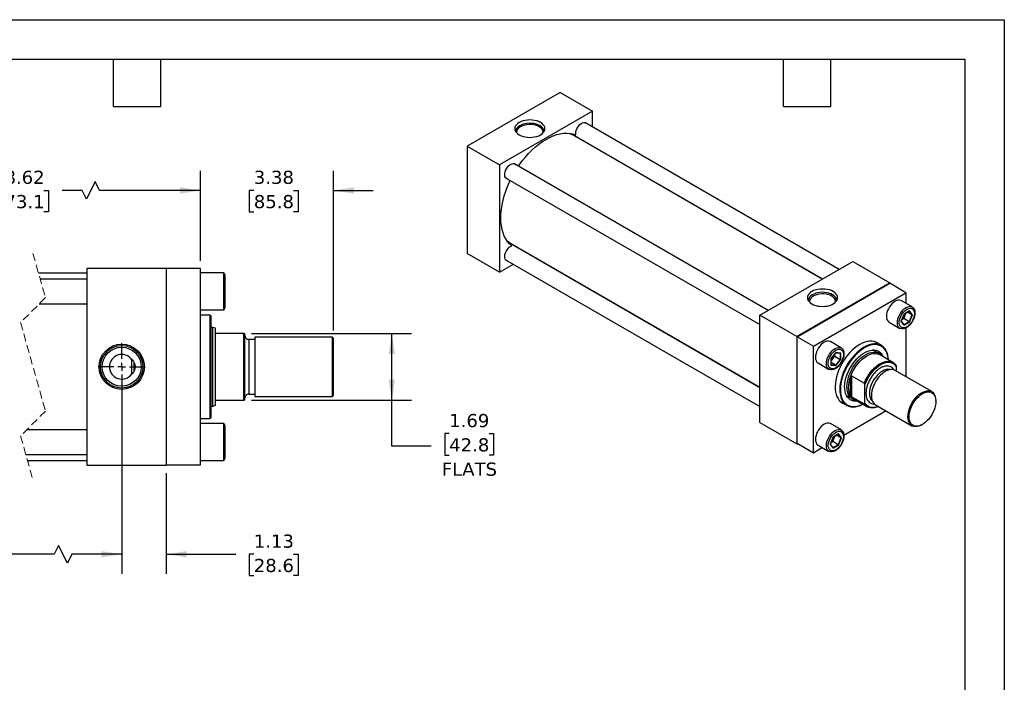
# Model space of a CAD drawing. Header units: inches. Extents: x 0 to 44, y 0 to 34.
# Tile 3 of 3: x 19 to 44, y 17.2 to 34. Entities that reach past the tile are written whole.
import ezdxf

# ---------------------------------------------------------------- set-up
doc = ezdxf.new("R2010")
doc.units = ezdxf.units.IN
doc.header["$LTSCALE"] = 4
doc.header["$MEASUREMENT"] = 0
for name, pattern in [('SLD-Center', [0.75, 0.6, -0.05, 0.05, -0.05]), ('SLD-Dashed', [0.075, 0.05, -0.025]), ('SLD-Solid', [0])]:
    doc.linetypes.add(name, pattern=pattern)
doc.layers.add('CENTER', color=40, linetype='SLD-Center')
doc.layers.add('DIMENSIONS', color=140, linetype='SLD-Solid', lineweight=25)
doc.layers.add('TEXT', color=140, linetype='SLD-Solid', lineweight=25)
doc.styles.add('SLDTEXTSTYLE0', font='VERDANA.TTF')
doc.dimstyles.new('SLDDIMSTYLE0', dxfattribs={"dimtxt": 0.339844, "dimasz": 0.52, "dimexe": 0, "dimexo": 0.0625, "dimgap": 0.084961, "dimtad": 0, "dimtih": 1, "dimtoh": 1, "dimrnd": 1e-09, "dimzin": 12, "dimdsep": 46, "dimtxsty": 'SLDTEXTSTYLE0', "dimsah": 1, "dimcen": 0.09, "dimadec": 0, "dimazin": 3, "dimtfac": 1, "dimtofl": 0, "dimtmove": 0, "dimatfit": 3, "dimfxl": 0, "dimfrac": 2, "dimtolj": 1, "dimtzin": 12, "dimarcsym": 0})
doc.dimstyles.new('SLDDIMSTYLE2', dxfattribs={"dimtxt": 0.339844, "dimasz": 0.52, "dimexe": 0, "dimexo": 0.0625, "dimgap": 0.084961, "dimtad": 0, "dimtih": 1, "dimtoh": 1, "dimrnd": 1e-09, "dimzin": 12, "dimdsep": 46, "dimtxsty": 'SLDTEXTSTYLE0', "dimsah": 1, "dimcen": 0.09, "dimadec": 0, "dimazin": 3, "dimtfac": 1, "dimtmove": 0, "dimatfit": 0, "dimfxl": 0, "dimfrac": 2, "dimtolj": 1, "dimtzin": 12, "dimarcsym": 0})

# ---------------------------------------------------------------- blocks, each defined once
blk = doc.blocks.new('_D_12')
at = {"layer": 'DIMENSIONS'}
for p, q in [((15.131, 25), (15.131, 19.946)), ((21.61, 25), (21.61, 19.946)), ((20.009, 20.668), (19.898, 20.446)), ((20.232, 20.224), (20.009, 20.668)), ((15.131, 20.446), (16.526, 20.446)), ((16.987, 20.446), (16.872, 20.446)), ((16.872, 20.446), (16.872, 19.906)), ((18.279, 20.446), (18.393, 20.446)), ((18.393, 20.446), (18.393, 19.906)), ((19.898, 20.446), (18.74, 20.446)), ((20.343, 20.446), (20.232, 20.224)), ((21.61, 20.446), (20.343, 20.446)), ((16.872, 19.906), (16.987, 19.906)), ((18.393, 19.906), (18.279, 19.906))]:
    blk.add_line(p, q, dxfattribs=at)
for points in [[(15.131, 20.446), (15.651, 20.366), (15.651, 20.526)], [(21.61, 20.446), (21.09, 20.526), (21.09, 20.366)]]:
    blk.add_solid(points, dxfattribs=at)
at = {"layer": 'DIMENSIONS', "char_height": 0.3333, "attachment_point": 1, "style": 'SLDTEXTSTYLE0'}
for s, insert in [('15.75', (16.987, 20.945)), ('400.0', (16.987, 20.329))]:
    blk.add_mtext(s, dxfattribs=dict(at, insert=insert))
blk = doc.blocks.new('_D_13')
at = {"layer": 'DIMENSIONS'}
for p, q in [((14.256, 27.9), (14.256, 30.171)), ((23.61, 27.89), (23.61, 30.171)), ((20.938, 29.894), (20.715, 29.449)), ((21.049, 29.671), (20.938, 29.894)), ((14.256, 29.671), (17.885, 29.671)), ((18.345, 29.671), (18.231, 29.671)), ((18.231, 29.671), (18.231, 29.131)), ((19.638, 29.671), (19.752, 29.671)), ((19.752, 29.671), (19.752, 29.131)), ((20.604, 29.671), (20.098, 29.671)), ((20.715, 29.449), (20.604, 29.671)), ((23.61, 29.671), (21.049, 29.671)), ((18.231, 29.131), (18.345, 29.131)), ((19.752, 29.131), (19.638, 29.131))]:
    blk.add_line(p, q, dxfattribs=at)
for points in [[(14.256, 29.671), (14.776, 29.591), (14.776, 29.751)], [(23.61, 29.671), (23.09, 29.751), (23.09, 29.591)]]:
    blk.add_solid(points, dxfattribs=at)
at = {"layer": 'DIMENSIONS', "char_height": 0.3333, "attachment_point": 1, "style": 'SLDTEXTSTYLE0'}
for s, insert in [('18.62', (18.345, 30.171)), ('473.1', (18.345, 29.555))]:
    blk.add_mtext(s, dxfattribs=dict(at, insert=insert))
blk = doc.blocks.new('_D_14')
at = {"layer": 'DIMENSIONS'}
for p, q in [((23.61, 27.89), (23.61, 30.171)), ((26.986, 26.119), (26.986, 30.171)), ((23.61, 29.671), (22.61, 29.671)), ((24.961, 29.671), (24.847, 29.671)), ((24.847, 29.671), (24.847, 29.131)), ((25.971, 29.671), (26.085, 29.671)), ((26.085, 29.671), (26.085, 29.131)), ((26.986, 29.671), (27.986, 29.671)), ((24.847, 29.131), (24.961, 29.131)), ((26.085, 29.131), (25.971, 29.131))]:
    blk.add_line(p, q, dxfattribs=at)
for points in [[(23.61, 29.671), (23.09, 29.751), (23.09, 29.591)], [(26.986, 29.671), (27.506, 29.591), (27.506, 29.751)]]:
    blk.add_solid(points, dxfattribs=at)
at = {"layer": 'DIMENSIONS', "char_height": 0.3333, "attachment_point": 1, "style": 'SLDTEXTSTYLE0'}
for s, insert in [('3.38', (24.961, 30.171)), ('85.8', (24.961, 29.555))]:
    blk.add_mtext(s, dxfattribs=dict(at, insert=insert))
blk = doc.blocks.new('_D_15')
at = {"layer": 'DIMENSIONS'}
for p, q in [((24.905, 26.044), (28.962, 26.044)), ((28.462, 24.357), (28.462, 26.044)), ((24.905, 24.357), (28.962, 24.357)), ((28.462, 23.186), (28.462, 24.357)), ((29.918, 23.504), (29.804, 23.504)), ((29.804, 23.504), (29.804, 22.963)), ((30.928, 23.504), (31.042, 23.504)), ((31.042, 23.504), (31.042, 22.963)), ((29.462, 23.186), (28.462, 23.186)), ((29.804, 22.963), (29.918, 22.963)), ((31.042, 22.963), (30.928, 22.963))]:
    blk.add_line(p, q, dxfattribs=at)
for points in [[(28.462, 26.044), (28.382, 25.524), (28.542, 25.524)], [(28.462, 24.357), (28.542, 24.877), (28.382, 24.877)]]:
    blk.add_solid(points, dxfattribs=at)
at = {"layer": 'DIMENSIONS', "char_height": 0.3333, "attachment_point": 1, "style": 'SLDTEXTSTYLE0'}
for s, insert in [('1.69', (29.918, 24.003)), ('42.8', (29.918, 23.387)), ('FLATS', (29.731, 22.771))]:
    blk.add_mtext(s, dxfattribs=dict(at, insert=insert))
blk = doc.blocks.new('_D_16')
at = {"layer": 'DIMENSIONS'}
for p, q in [((21.61, 25), (21.61, 19.946)), ((22.735, 22.5), (22.735, 19.946)), ((21.61, 20.446), (20.61, 20.446)), ((22.735, 20.446), (24.501, 20.446)), ((24.961, 20.446), (24.847, 20.446)), ((24.847, 20.446), (24.847, 19.906)), ((25.971, 20.446), (26.085, 20.446)), ((26.085, 20.446), (26.085, 19.906)), ((24.847, 19.906), (24.961, 19.906)), ((26.085, 19.906), (25.971, 19.906))]:
    blk.add_line(p, q, dxfattribs=at)
for points in [[(21.61, 20.446), (21.09, 20.526), (21.09, 20.366)], [(22.735, 20.446), (23.255, 20.366), (23.255, 20.526)]]:
    blk.add_solid(points, dxfattribs=at)
at = {"layer": 'DIMENSIONS', "char_height": 0.3333, "attachment_point": 1, "style": 'SLDTEXTSTYLE0'}
for s, insert in [('1.13', (24.961, 20.945)), ('28.6', (24.961, 20.329))]:
    blk.add_mtext(s, dxfattribs=dict(at, insert=insert))
blk = doc.blocks.new('SW_CENTERMARKSYMBOL_5')
at = {"layer": 'CENTER', "color": 0}
for p, q in [((0, 0.2), (0, 0.595)), ((-0.2, 0), (-0.595, 0)), ((0, 0), (-0.1, 0)), ((0, 0), (0, 0.1)), ((0, 0), (0, -0.1)), ((0, 0), (0.1, 0)), ((0.2, 0), (0.595, 0)), ((0, -0.2), (0, -0.595))]:
    blk.add_line(p, q, dxfattribs=at)

msp = doc.modelspace()

# ---------------------------------------------------------------- linework, layer by layer
at = {"color": 7, "linetype": 'SLD-Solid'}
for p, q in [((0, 34), (44, 34)), ((44, 34), (44, 0))]:
    msp.add_line(p, q, dxfattribs=at)
for p, q in [((32.731, 32.156), (30.374, 30.795)), ((32.731, 32.156), (33.555, 31.68)), ((33.555, 31.68), (31.198, 30.319)), ((33.555, 31.278), (33.555, 31.68)), ((39.807, 27.669), (33.359, 31.392)), ((33.016, 31.109), (33.006, 31.114)), ((33.018, 31.107), (39.39, 27.429)), ((39.381, 27.423), (33.036, 31.086)), ((30.374, 30.795), (30.374, 28.074)), ((30.374, 30.795), (31.198, 30.319)), ((33.555, 30.786), (33.555, 30.797)), ((31.198, 30.319), (31.198, 27.597)), ((38.006, 26.63), (31.558, 30.352)), ((31.349, 29.991), (37.798, 26.269)), ((31.414, 28.356), (31.423, 28.35)), ((37.798, 24.67), (31.425, 28.349)), ((31.453, 28.344), (37.798, 24.681)), ((31.198, 27.597), (30.374, 28.074)), ((31.963, 28.039), (31.972, 28.044)), ((31.198, 27.597), (31.546, 27.798)), ((31.349, 27.912), (37.798, 24.189)), ((37.798, 26.509), (40.155, 27.87)), ((40.155, 27.87), (41.098, 27.326)), ((20.735, 27.575), (19.499, 27.575)), ((20.735, 27.7), (22.735, 27.7)), ((20.735, 22.7), (20.735, 27.7)), ((22.735, 27.7), (22.735, 22.7)), ((23.61, 27.69), (22.735, 27.69)), ((23.61, 22.71), (23.61, 27.69)), ((24.2, 27.579), (23.61, 27.579)), ((24.235, 27.519), (24.2, 27.579)), ((24.2, 26.641), (24.2, 27.579)), ((24.235, 26.701), (24.235, 27.519)), ((20.735, 27.423), (19.542, 27.423)), ((41.098, 27.326), (38.741, 25.965)), ((38.745, 25.962), (41.093, 27.318)), ((41.505, 27.079), (41.093, 27.318)), ((41.098, 27.315), (41.098, 27.326)), ((39.158, 25.724), (41.505, 27.079)), ((41.505, 27.079), (41.505, 26.809)), ((19.519, 26.798), (20.735, 26.798)), ((41.667, 26.716), (41.388, 26.877)), ((23.61, 26.641), (24.2, 26.641)), ((23.847, 26.512), (23.61, 26.512)), ((23.867, 26.492), (23.847, 26.512)), ((23.847, 26.512), (23.847, 25.2)), ((23.867, 26.492), (23.867, 25.2)), ((24.2, 26.641), (24.235, 26.701)), ((37.798, 23.788), (37.798, 26.509)), ((38.741, 25.965), (37.798, 26.509)), ((41.456, 26.536), (41.385, 26.354)), ((41.387, 26.356), (41.457, 26.535)), ((41.45, 26.423), (41.484, 26.51)), ((41.597, 26.618), (41.456, 26.536)), ((41.457, 26.535), (41.594, 26.614)), ((41.484, 26.51), (41.504, 26.562)), ((41.658, 26.517), (41.542, 26.584)), ((41.658, 26.517), (41.59, 26.342)), ((41.591, 26.612), (41.658, 26.517)), ((41.668, 26.518), (41.597, 26.618)), ((41.597, 26.335), (41.668, 26.518)), ((41.076, 26.335), (41.354, 26.174)), ((41.385, 26.354), (41.456, 26.253)), ((41.455, 26.262), (41.388, 26.358)), ((41.402, 26.395), (41.45, 26.423)), ((41.59, 26.342), (41.45, 26.423)), ((41.59, 26.342), (41.454, 26.263)), ((41.456, 26.253), (41.597, 26.335)), ((23.922, 26.2), (23.867, 26.2)), ((23.986, 26.177), (23.922, 26.2)), ((23.922, 24.2), (23.922, 26.2)), ((23.986, 26.075), (23.986, 26.177)), ((23.986, 24.325), (23.986, 26.075)), ((24.705, 26.044), (24.017, 26.044)), ((24.705, 24.357), (24.705, 26.044)), ((24.705, 26.044), (24.736, 26.044)), ((24.736, 24.357), (24.736, 26.044)), ((41.505, 26.187), (41.505, 24.946)), ((24.986, 25.895), (24.831, 25.895)), ((24.831, 25.895), (24.831, 24.506)), ((26.955, 25.95), (24.986, 25.95)), ((24.986, 25.95), (24.986, 24.45)), ((26.986, 25.919), (26.955, 25.95)), ((26.955, 24.45), (26.955, 25.95)), ((26.986, 25.2), (26.986, 25.919)), ((38.741, 25.965), (38.741, 23.243)), ((38.745, 25.962), (39.158, 25.724)), ((38.745, 23.251), (38.745, 25.962)), ((39.866, 25.676), (39.588, 25.837)), ((40.881, 25.739), (40.721, 25.832)), ((39.158, 23.013), (39.158, 25.724)), ((39.726, 25.56), (39.603, 25.407)), ((39.605, 25.407), (39.725, 25.556)), ((39.699, 25.469), (39.699, 25.524)), ((39.724, 25.555), (39.841, 25.545)), ((39.849, 25.549), (39.726, 25.56)), ((39.839, 25.545), (39.839, 25.388)), ((39.849, 25.385), (39.849, 25.549)), ((40.812, 25.539), (40.662, 25.626)), ((41.173, 25.312), (40.834, 25.508)), ((21.867, 25.389), (21.867, 25.378)), ((21.867, 25.029), (21.867, 25.378)), ((21.927, 25.107), (21.927, 25.292)), ((39.275, 25.296), (39.553, 25.135)), ((39.603, 25.407), (39.603, 25.244)), ((39.603, 25.244), (39.726, 25.233)), ((39.605, 25.249), (39.605, 25.408)), ((39.605, 25.353), (39.64, 25.396)), ((39.721, 25.242), (39.605, 25.309)), ((39.721, 25.242), (39.605, 25.252)), ((39.64, 25.396), (39.699, 25.469)), ((39.699, 25.469), (39.839, 25.388)), ((39.839, 25.388), (39.721, 25.242)), ((39.726, 25.233), (39.849, 25.385)), ((21.867, 25.022), (21.867, 25.012)), ((23.847, 25.2), (23.847, 23.888)), ((23.867, 25.2), (23.867, 23.908)), ((26.986, 24.481), (26.986, 25.2)), ((42.158, 24.569), (41.23, 25.105)), ((41.26, 25.202), (41.26, 25.088)), ((40.097, 24.47), (40.097, 24.942)), ((40.126, 24.974), (40.45, 24.787)), ((40.126, 24.974), (40.126, 24.438)), ((40.465, 24.278), (40.465, 24.743)), ((24.831, 24.506), (24.986, 24.506)), ((26.955, 24.45), (26.986, 24.481)), ((23.986, 24.224), (23.986, 24.325)), ((24.017, 24.357), (24.705, 24.357)), ((24.736, 24.357), (24.705, 24.357)), ((24.986, 24.45), (26.955, 24.45)), ((39.846, 24.317), (40.006, 24.224)), ((39.995, 24.471), (40.145, 24.384)), ((40.45, 24.251), (40.126, 24.438)), ((40.183, 24.38), (40.522, 24.185)), ((40.73, 24.239), (41.658, 23.703)), ((42.262, 24.323), (42.262, 24.34)), ((23.867, 24.2), (23.922, 24.2)), ((23.922, 24.2), (23.986, 24.224)), ((41.006, 24.08), (39.931, 23.459)), ((23.61, 23.888), (23.847, 23.888)), ((24.2, 23.759), (23.61, 23.759)), ((23.847, 23.888), (23.867, 23.908)), ((24.235, 23.699), (24.2, 23.759)), ((24.2, 22.821), (24.2, 23.759)), ((37.798, 23.788), (38.741, 23.243)), ((39.866, 23.597), (39.588, 23.758)), ((41.908, 23.728), (41.923, 23.736)), ((20.735, 23.603), (19.199, 23.603)), ((24.235, 23.29), (24.235, 23.699)), ((39.797, 23.499), (39.655, 23.417)), ((39.656, 23.416), (39.793, 23.495)), ((39.79, 23.493), (39.857, 23.398)), ((39.867, 23.398), (39.797, 23.499)), ((24.235, 22.881), (24.235, 23.29)), ((38.741, 23.243), (38.75, 23.249)), ((39.158, 23.013), (38.745, 23.251)), ((39.655, 23.417), (39.584, 23.235)), ((39.584, 23.235), (39.655, 23.134)), ((39.587, 23.237), (39.656, 23.416)), ((39.655, 23.143), (39.587, 23.239)), ((39.602, 23.276), (39.649, 23.304)), ((39.649, 23.304), (39.683, 23.391)), ((39.789, 23.223), (39.649, 23.304)), ((39.683, 23.391), (39.703, 23.443)), ((39.857, 23.398), (39.741, 23.465)), ((39.857, 23.398), (39.789, 23.223)), ((39.797, 23.216), (39.867, 23.398)), ((39.392, 23.149), (39.158, 23.013)), ((39.275, 23.216), (39.553, 23.055)), ((39.789, 23.223), (39.654, 23.144)), ((39.655, 23.134), (39.797, 23.216)), ((19.176, 22.978), (20.735, 22.978)), ((19.219, 22.825), (20.735, 22.825)), ((23.61, 22.821), (24.2, 22.821)), ((24.2, 22.821), (24.235, 22.881)), ((22.735, 22.7), (20.735, 22.7)), ((22.735, 22.71), (23.61, 22.71))]:
    msp.add_line(p, q)
at = {"color": 7, "linetype": 'SLD-Dashed', "lineweight": 18}
for p, q in [((19.359, 28.075), (19.674, 26.953)), ((19.674, 26.953), (19.044, 26.323)), ((19.044, 26.323), (19.674, 24.078)), ((19.674, 24.078), (19.044, 23.448)), ((19.044, 23.448), (19.359, 22.325))]:
    msp.add_line(p, q, dxfattribs=at)
at = {"flags": 128}
for points in [[(32.235, 31.394), (32.189, 31.416), (32.138, 31.434), (32.083, 31.448), (32.024, 31.456), (31.965, 31.458), (31.905, 31.456), (31.846, 31.448), (31.791, 31.434), (31.74, 31.416), (31.694, 31.394), (31.655, 31.367), (31.624, 31.338), (31.601, 31.306), (31.587, 31.272), (31.582, 31.238), (31.587, 31.203), (31.601, 31.169), (31.624, 31.137), (31.655, 31.108), (31.694, 31.081), (31.74, 31.059), (31.791, 31.041), (31.846, 31.027), (31.905, 31.019), (31.965, 31.017), (32.024, 31.019), (32.083, 31.027), (32.138, 31.041), (32.189, 31.059), (32.235, 31.081), (32.274, 31.108), (32.305, 31.137), (32.328, 31.169), (32.342, 31.203), (32.347, 31.238), (32.342, 31.272), (32.328, 31.306), (32.305, 31.338), (32.274, 31.367), (32.235, 31.394)], [(32.219, 31.314), (32.175, 31.335), (32.125, 31.352), (32.071, 31.365), (32.015, 31.372), (31.957, 31.374), (31.9, 31.371), (31.844, 31.362), (31.791, 31.349), (31.743, 31.33), (31.7, 31.307), (31.665, 31.281), (31.637, 31.252), (31.617, 31.221), (31.607, 31.188), (31.605, 31.162)], [(32.202, 31.285), (32.159, 31.306), (32.11, 31.323), (32.056, 31.335), (32, 31.341), (31.943, 31.342), (31.887, 31.337), (31.833, 31.327), (31.782, 31.311), (31.737, 31.291), (31.698, 31.267), (31.667, 31.239), (31.645, 31.209), (31.632, 31.177), (31.628, 31.144), (31.629, 31.131)], [(32.3, 31.131), (32.3, 31.136), (32.299, 31.168), (32.288, 31.201), (32.268, 31.232), (32.239, 31.26), (32.202, 31.285)], [(32.324, 31.162), (32.324, 31.163), (32.32, 31.196), (32.308, 31.229), (32.286, 31.26), (32.256, 31.288), (32.219, 31.314)], [(33.13, 31.078), (33.127, 31.113), (33.13, 31.152), (33.141, 31.193), (33.157, 31.234), (33.179, 31.274), (33.206, 31.31), (33.236, 31.341), (33.267, 31.366), (33.299, 31.383), (33.33, 31.392), (33.359, 31.392), (33.384, 31.383), (33.404, 31.366), (33.404, 31.365)], [(31.674, 30.285), (31.696, 30.316), (31.771, 30.418), (31.85, 30.516), (31.933, 30.608), (32.018, 30.694), (32.106, 30.773), (32.195, 30.846), (32.286, 30.91), (32.377, 30.967), (32.468, 31.016), (32.559, 31.055), (32.648, 31.086), (32.736, 31.108), (32.821, 31.12), (32.904, 31.124), (32.983, 31.118), (33.058, 31.102), (33.13, 31.078)], [(32.967, 31.12), (32.989, 31.11), (33.036, 31.086)], [(33.055, 31.086), (33.047, 31.088), (33.034, 31.093)], [(33.128, 31.033), (33.124, 31.036), (33.076, 31.074)], [(33.34, 30.921), (33.355, 30.903), (33.356, 30.902)], [(31.395, 29.965), (31.385, 29.967), (31.362, 29.979), (31.344, 29.999), (31.332, 30.027), (31.326, 30.06), (31.327, 30.098), (31.335, 30.138), (31.35, 30.18), (31.37, 30.22), (31.395, 30.258), (31.424, 30.291), (31.455, 30.318), (31.487, 30.338), (31.518, 30.35), (31.548, 30.353), (31.575, 30.348), (31.597, 30.333), (31.604, 30.326)], [(31.507, 28.267), (31.45, 28.317), (31.399, 28.374), (31.354, 28.44), (31.316, 28.513), (31.284, 28.593), (31.259, 28.68), (31.241, 28.773), (31.23, 28.871), (31.226, 28.974), (31.23, 29.082), (31.241, 29.192), (31.259, 29.306), (31.284, 29.421), (31.316, 29.538), (31.354, 29.656), (31.399, 29.774), (31.45, 29.89), (31.466, 29.924)], [(31.395, 27.885), (31.395, 27.885), (31.37, 27.894), (31.35, 27.911), (31.335, 27.936), (31.327, 27.968), (31.326, 28.004), (31.332, 28.044), (31.344, 28.085), (31.362, 28.126), (31.385, 28.165), (31.413, 28.2), (31.443, 28.229), (31.475, 28.252), (31.507, 28.267)], [(31.453, 28.344), (31.438, 28.353), (31.389, 28.387)], [(31.446, 28.343), (31.447, 28.342), (31.462, 28.328)], [(31.484, 28.316), (31.54, 28.292), (31.545, 28.291)], [(31.773, 28.159), (31.771, 28.159), (31.748, 28.163)], [(39.659, 27.108), (39.614, 27.13), (39.563, 27.148), (39.507, 27.162), (39.449, 27.17), (39.389, 27.172), (39.329, 27.17), (39.271, 27.162), (39.215, 27.148), (39.164, 27.13), (39.118, 27.108), (39.079, 27.081), (39.048, 27.052), (39.025, 27.02), (39.011, 26.986), (39.006, 26.952), (39.011, 26.917), (39.025, 26.883), (39.048, 26.851), (39.079, 26.822), (39.118, 26.795), (39.164, 26.773), (39.215, 26.755), (39.271, 26.741), (39.329, 26.733), (39.389, 26.731), (39.449, 26.733), (39.507, 26.741), (39.563, 26.755), (39.614, 26.773), (39.659, 26.795), (39.698, 26.822), (39.73, 26.851), (39.753, 26.883), (39.767, 26.917), (39.772, 26.952), (39.767, 26.986), (39.753, 27.02), (39.73, 27.052), (39.698, 27.081), (39.659, 27.108)], [(39.643, 27.028), (39.599, 27.049), (39.549, 27.066), (39.496, 27.079), (39.439, 27.086), (39.382, 27.088), (39.324, 27.085), (39.268, 27.076), (39.215, 27.063), (39.167, 27.044), (39.125, 27.021), (39.089, 26.995), (39.061, 26.966), (39.042, 26.934), (39.031, 26.902), (39.03, 26.876)], [(39.622, 26.991), (39.579, 27.012), (39.531, 27.029), (39.479, 27.04), (39.424, 27.046), (39.368, 27.047), (39.313, 27.042), (39.259, 27.032), (39.21, 27.017), (39.166, 26.997), (39.128, 26.973), (39.097, 26.946), (39.075, 26.916), (39.063, 26.885), (39.059, 26.853), (39.06, 26.838)], [(39.717, 26.838), (39.718, 26.845), (39.717, 26.877), (39.706, 26.909), (39.687, 26.939), (39.658, 26.967), (39.622, 26.991)], [(39.748, 26.876), (39.748, 26.877), (39.745, 26.91), (39.732, 26.943), (39.71, 26.974), (39.681, 27.002), (39.643, 27.028)], [(41.388, 26.877), (41.374, 26.884), (41.343, 26.891), (41.308, 26.889), (41.27, 26.879), (41.232, 26.861), (41.194, 26.835), (41.156, 26.802), (41.122, 26.763), (41.09, 26.719), (41.063, 26.672), (41.041, 26.623), (41.024, 26.573), (41.014, 26.525), (41.011, 26.478)], [(41.289, 26.318), (41.293, 26.364), (41.303, 26.413), (41.319, 26.462), (41.341, 26.512), (41.368, 26.559), (41.4, 26.603), (41.435, 26.641), (41.472, 26.675), (41.51, 26.701), (41.549, 26.719), (41.586, 26.729), (41.621, 26.73), (41.652, 26.723), (41.68, 26.707), (41.702, 26.683), (41.718, 26.652), (41.728, 26.615), (41.731, 26.573), (41.728, 26.527), (41.718, 26.478), (41.702, 26.428), (41.68, 26.379), (41.652, 26.332), (41.621, 26.288), (41.586, 26.249), (41.549, 26.216), (41.51, 26.19), (41.472, 26.172), (41.435, 26.162), (41.4, 26.16), (41.368, 26.168), (41.341, 26.183), (41.319, 26.207), (41.303, 26.238), (41.293, 26.275), (41.289, 26.318)], [(41.72, 26.547), (41.716, 26.504), (41.706, 26.459), (41.691, 26.413), (41.669, 26.368), (41.643, 26.325), (41.613, 26.286), (41.579, 26.252), (41.544, 26.224), (41.509, 26.204), (41.474, 26.191), (41.441, 26.187), (41.411, 26.191), (41.384, 26.204), (41.363, 26.224), (41.347, 26.252), (41.337, 26.285), (41.334, 26.325), (41.337, 26.367), (41.347, 26.412), (41.363, 26.458), (41.384, 26.504), (41.411, 26.546), (41.441, 26.585), (41.474, 26.619), (41.509, 26.647), (41.544, 26.668), (41.579, 26.68), (41.613, 26.685), (41.643, 26.681), (41.669, 26.668), (41.691, 26.648), (41.706, 26.62), (41.716, 26.586), (41.72, 26.547)], [(39.588, 25.837), (39.573, 25.844), (39.542, 25.851), (39.507, 25.85), (39.47, 25.84), (39.431, 25.822), (39.393, 25.796), (39.356, 25.763), (39.321, 25.724), (39.289, 25.68), (39.262, 25.633), (39.24, 25.583), (39.224, 25.534), (39.214, 25.485), (39.21, 25.439), (39.214, 25.396), (39.224, 25.359), (39.24, 25.328), (39.262, 25.304), (39.275, 25.296)], [(40.332, 25.765), (40.268, 25.724), (40.204, 25.676), (40.142, 25.622), (40.083, 25.561), (40.025, 25.495), (39.971, 25.424), (39.921, 25.349), (39.875, 25.271), (39.834, 25.19), (39.798, 25.108), (39.768, 25.026), (39.744, 24.943), (39.726, 24.862), (39.715, 24.782), (39.71, 24.706), (39.711, 24.633), (39.72, 24.564), (39.734, 24.501), (39.755, 24.443), (39.782, 24.392), (39.815, 24.347), (39.854, 24.31), (39.897, 24.281), (39.943, 24.261)], [(40.817, 25.776), (40.788, 25.798), (40.742, 25.823), (40.692, 25.84), (40.638, 25.849), (40.581, 25.849), (40.521, 25.84), (40.459, 25.823), (40.396, 25.798), (40.332, 25.765)], [(41.061, 25.377), (41.057, 25.428), (41.045, 25.493), (41.028, 25.554), (41.004, 25.608), (40.974, 25.656), (40.938, 25.696), (40.897, 25.729), (40.852, 25.754), (40.802, 25.771), (40.748, 25.779), (40.691, 25.779), (40.632, 25.771), (40.57, 25.754), (40.507, 25.729), (40.443, 25.696)], [(41.06, 25.377), (41.059, 25.4), (41.049, 25.467), (41.032, 25.528), (41.009, 25.584), (40.98, 25.633), (40.946, 25.674), (40.905, 25.708), (40.86, 25.734), (40.811, 25.752), (40.757, 25.761), (40.701, 25.762), (40.641, 25.754), (40.579, 25.737), (40.517, 25.713), (40.453, 25.68)], [(39.71, 25.15), (39.671, 25.132), (39.634, 25.122), (39.599, 25.121), (39.568, 25.128), (39.54, 25.144), (39.518, 25.167), (39.502, 25.198), (39.492, 25.236), (39.489, 25.278), (39.492, 25.324), (39.502, 25.373), (39.518, 25.423), (39.54, 25.472), (39.568, 25.519), (39.599, 25.563), (39.634, 25.602), (39.671, 25.635), (39.71, 25.661), (39.748, 25.679), (39.785, 25.689), (39.82, 25.691), (39.852, 25.683), (39.879, 25.668), (39.901, 25.644), (39.917, 25.613), (39.927, 25.576), (39.931, 25.533), (39.927, 25.487), (39.917, 25.438), (39.901, 25.389), (39.879, 25.339), (39.852, 25.292), (39.82, 25.248), (39.785, 25.209), (39.748, 25.176), (39.71, 25.15)], [(39.726, 25.619), (39.761, 25.636), (39.796, 25.644), (39.827, 25.644), (39.856, 25.636), (39.88, 25.619), (39.899, 25.595), (39.911, 25.564), (39.918, 25.528), (39.918, 25.487), (39.911, 25.442), (39.899, 25.397), (39.88, 25.351), (39.856, 25.307), (39.827, 25.266), (39.796, 25.229), (39.761, 25.198), (39.726, 25.174), (39.691, 25.157), (39.656, 25.148), (39.624, 25.148), (39.596, 25.157), (39.572, 25.173), (39.553, 25.197), (39.541, 25.228), (39.534, 25.265), (39.534, 25.306), (39.541, 25.35), (39.553, 25.396), (39.572, 25.442), (39.596, 25.486), (39.624, 25.527), (39.656, 25.564), (39.691, 25.595), (39.726, 25.619)], [(40.443, 25.696), (40.38, 25.656), (40.317, 25.608), (40.255, 25.554), (40.196, 25.493), (40.139, 25.428), (40.085, 25.357), (40.035, 25.283), (39.99, 25.205), (39.949, 25.125), (39.913, 25.043), (39.883, 24.961), (39.859, 24.879), (39.841, 24.798), (39.83, 24.72), (39.825, 24.643), (39.827, 24.571), (39.835, 24.503), (39.85, 24.439), (39.871, 24.382), (39.898, 24.331), (39.93, 24.287), (39.969, 24.25), (40.012, 24.221), (40.06, 24.2), (40.111, 24.188), (40.167, 24.183), (40.225, 24.188), (40.286, 24.2), (40.348, 24.221), (40.41, 24.249)], [(40.453, 25.68), (40.389, 25.639), (40.326, 25.591), (40.265, 25.537), (40.205, 25.476), (40.148, 25.41), (40.095, 25.339), (40.045, 25.264), (40, 25.186), (39.96, 25.105), (39.925, 25.024), (39.896, 24.941), (39.874, 24.859), (39.857, 24.779), (39.847, 24.7), (39.844, 24.625), (39.847, 24.553), (39.857, 24.486), (39.874, 24.425), (39.896, 24.369), (39.925, 24.32), (39.96, 24.279), (40, 24.245), (40.045, 24.219), (40.095, 24.201), (40.148, 24.192), (40.205, 24.191), (40.265, 24.199), (40.326, 24.215), (40.389, 24.24), (40.409, 24.25)], [(40.271, 24.33), (40.231, 24.327), (40.181, 24.331), (40.134, 24.343), (40.092, 24.363), (40.054, 24.392), (40.022, 24.428), (39.995, 24.471), (39.974, 24.521), (39.96, 24.576), (39.951, 24.637), (39.95, 24.703), (39.955, 24.772), (39.966, 24.843), (39.984, 24.917), (40.008, 24.991), (40.037, 25.065), (40.073, 25.137), (40.113, 25.208), (40.157, 25.276), (40.205, 25.34), (40.257, 25.399), (40.311, 25.452), (40.367, 25.5), (40.424, 25.54), (40.482, 25.573), (40.539, 25.599), (40.595, 25.616), (40.649, 25.625), (40.7, 25.625), (40.749, 25.617), (40.793, 25.601), (40.833, 25.577), (40.868, 25.544), (40.898, 25.505), (40.922, 25.458), (40.922, 25.457)], [(40.007, 24.689), (40.01, 24.756), (40.02, 24.825), (40.037, 24.896), (40.059, 24.968), (40.088, 25.04), (40.121, 25.111), (40.16, 25.18), (40.204, 25.245), (40.251, 25.307), (40.301, 25.364), (40.354, 25.415), (40.409, 25.46), (40.465, 25.498), (40.52, 25.528), (40.576, 25.55), (40.629, 25.564), (40.681, 25.57), (40.73, 25.567), (40.776, 25.556), (40.817, 25.536), (40.853, 25.508), (40.876, 25.484)], [(40.097, 24.942), (40.125, 25.015), (40.159, 25.087), (40.199, 25.157), (40.243, 25.224), (40.291, 25.286), (40.342, 25.344), (40.397, 25.395), (40.452, 25.439), (40.509, 25.476), (40.566, 25.504), (40.621, 25.524), (40.675, 25.536), (40.727, 25.538), (40.775, 25.531), (40.819, 25.516), (40.834, 25.508)], [(40.859, 25.502), (40.85, 25.539), (40.849, 25.544)], [(40.45, 24.787), (40.482, 24.859), (40.518, 24.93), (40.56, 24.998), (40.606, 25.062), (40.656, 25.121), (40.709, 25.175), (40.764, 25.222), (40.82, 25.263), (40.876, 25.295), (40.932, 25.32), (40.987, 25.335), (41.039, 25.342), (41.089, 25.34), (41.135, 25.33), (41.177, 25.31), (41.214, 25.282), (41.245, 25.246)], [(40.465, 24.743), (40.492, 24.813), (40.526, 24.882), (40.564, 24.949), (40.606, 25.013), (40.653, 25.073), (40.702, 25.128), (40.754, 25.177), (40.808, 25.219), (40.863, 25.255), (40.917, 25.282), (40.971, 25.302), (41.023, 25.313), (41.072, 25.315), (41.119, 25.309), (41.161, 25.294), (41.199, 25.271), (41.233, 25.24), (41.26, 25.202)], [(41.113, 25.127), (41.084, 25.134), (41.043, 25.137), (41, 25.13), (40.954, 25.115), (40.907, 25.092), (40.861, 25.061), (40.815, 25.024), (40.771, 24.979), (40.73, 24.93), (40.693, 24.876), (40.66, 24.819), (40.632, 24.76), (40.609, 24.699), (40.593, 24.639), (40.583, 24.581), (40.58, 24.525)], [(41.23, 25.105), (41.222, 25.11), (41.184, 25.123), (41.143, 25.128), (41.099, 25.125), (41.052, 25.113), (41.004, 25.093), (40.956, 25.065), (40.908, 25.03), (40.862, 24.988), (40.818, 24.941), (40.776, 24.888), (40.739, 24.831), (40.706, 24.771), (40.678, 24.71), (40.656, 24.647), (40.64, 24.586), (40.63, 24.525), (40.627, 24.468)], [(40.097, 24.47), (40.076, 24.514), (40.061, 24.564), (40.052, 24.619), (40.049, 24.678), (40.052, 24.741), (40.061, 24.807), (40.076, 24.874), (40.097, 24.942)], [(40.225, 24.356), (40.204, 24.361), (40.16, 24.376), (40.121, 24.4), (40.088, 24.432), (40.059, 24.471), (40.037, 24.517), (40.02, 24.569), (40.01, 24.627), (40.007, 24.689)], [(41.555, 23.932), (41.558, 23.99), (41.568, 24.05), (41.584, 24.112), (41.606, 24.174), (41.634, 24.235), (41.667, 24.295), (41.705, 24.352), (41.746, 24.405), (41.79, 24.453), (41.836, 24.494), (41.884, 24.53), (41.933, 24.557), (41.98, 24.577), (42.027, 24.589), (42.071, 24.593), (42.112, 24.587), (42.15, 24.574), (42.183, 24.552), (42.211, 24.523), (42.233, 24.486), (42.249, 24.443), (42.259, 24.394), (42.262, 24.34)], [(41.923, 24.519), (41.97, 24.542), (42.017, 24.558), (42.061, 24.565), (42.103, 24.563), (42.141, 24.553), (42.175, 24.535), (42.204, 24.509), (42.228, 24.475), (42.245, 24.435), (42.257, 24.388), (42.262, 24.337), (42.26, 24.281), (42.252, 24.223), (42.237, 24.162), (42.217, 24.101), (42.19, 24.041), (42.159, 23.982), (42.122, 23.926), (42.082, 23.874), (42.039, 23.827), (41.994, 23.786), (41.947, 23.751), (41.9, 23.724), (41.853, 23.704), (41.807, 23.693), (41.764, 23.69), (41.724, 23.696), (41.688, 23.71), (41.656, 23.733), (41.63, 23.763), (41.609, 23.8), (41.594, 23.843), (41.586, 23.892), (41.585, 23.946), (41.589, 24.003), (41.601, 24.063), (41.619, 24.123), (41.642, 24.184), (41.671, 24.244), (41.705, 24.302), (41.744, 24.356), (41.785, 24.406), (41.83, 24.45), (41.876, 24.488), (41.923, 24.519)], [(40.16, 24.35), (40.193, 24.359), (40.201, 24.362)], [(40.806, 24.195), (40.764, 24.177), (40.709, 24.161), (40.656, 24.155), (40.606, 24.156), (40.56, 24.167), (40.518, 24.187), (40.482, 24.215), (40.45, 24.251)], [(40.804, 24.196), (40.754, 24.178), (40.702, 24.167), (40.653, 24.165), (40.606, 24.171), (40.564, 24.186), (40.526, 24.209), (40.492, 24.24), (40.465, 24.278)], [(40.627, 24.468), (40.63, 24.414), (40.64, 24.365), (40.656, 24.322), (40.678, 24.285), (40.706, 24.256), (40.73, 24.239)], [(39.588, 23.758), (39.573, 23.764), (39.542, 23.772), (39.507, 23.77), (39.47, 23.76), (39.431, 23.742), (39.393, 23.716), (39.356, 23.683), (39.321, 23.644), (39.289, 23.6), (39.262, 23.553), (39.24, 23.504), (39.224, 23.454), (39.214, 23.406), (39.21, 23.359), (39.214, 23.317), (39.224, 23.28), (39.24, 23.249), (39.262, 23.225), (39.275, 23.216)], [(41.908, 23.728), (41.884, 23.715), (41.836, 23.695), (41.79, 23.683), (41.746, 23.68), (41.705, 23.685), (41.667, 23.698), (41.634, 23.72), (41.606, 23.75), (41.584, 23.786), (41.568, 23.829), (41.558, 23.878), (41.555, 23.932)], [(39.931, 23.454), (39.927, 23.408), (39.917, 23.359), (39.901, 23.309), (39.879, 23.26), (39.852, 23.213), (39.82, 23.169), (39.785, 23.13), (39.748, 23.097), (39.71, 23.071), (39.671, 23.053), (39.634, 23.043), (39.599, 23.041), (39.568, 23.049), (39.54, 23.064), (39.518, 23.088), (39.502, 23.119), (39.492, 23.156), (39.489, 23.199), (39.492, 23.245), (39.502, 23.294), (39.518, 23.343), (39.54, 23.393), (39.568, 23.44), (39.599, 23.484), (39.634, 23.522), (39.671, 23.555), (39.71, 23.582), (39.748, 23.6), (39.785, 23.61), (39.82, 23.611), (39.852, 23.604), (39.879, 23.588), (39.901, 23.564), (39.917, 23.533), (39.927, 23.496), (39.931, 23.454)], [(39.533, 23.205), (39.536, 23.248), (39.546, 23.293), (39.562, 23.339), (39.583, 23.385), (39.61, 23.427), (39.64, 23.466), (39.673, 23.5), (39.708, 23.528), (39.744, 23.549), (39.779, 23.561), (39.812, 23.566), (39.842, 23.562), (39.868, 23.549), (39.89, 23.529), (39.906, 23.501), (39.915, 23.467), (39.919, 23.428), (39.915, 23.385), (39.906, 23.34), (39.89, 23.294), (39.868, 23.249), (39.842, 23.206), (39.812, 23.167), (39.779, 23.133), (39.744, 23.105), (39.708, 23.085), (39.673, 23.072), (39.64, 23.068), (39.61, 23.072), (39.583, 23.085), (39.562, 23.105), (39.546, 23.133), (39.536, 23.166), (39.533, 23.205)]]:
    msp.add_lwpolyline(points, dxfattribs=at)
for radius in [0.574, 0.539, 0.495]:
    msp.add_circle((21.61, 25.2), radius)
for centre, radius, start, end in [((33.075, 31.153), 0.0734, 217.1041, 262.8851), ((31.414, 28.277), 0.0734, 37.1041, 82.8851), ((41.163, 26.461), 0.153, 173.4667, 235.2211), ((41.234, 26.604), 0.267, 309.3673, 339.3456), ((41.232, 26.606), 0.267, 310.4786, 349.3507), ((41.262, 26.598), 0.238, 338.493, 350.4743), ((24.831, 25.99), 0.095, 179.9998, 270.0003), ((21.61, 25.2), 0.313, 34.6742, 325.3258), ((39.432, 25.566), 0.267, 310.6564, 349.5245), ((39.43, 25.567), 0.271, 320.8931, 350.3971), ((40.624, 25.376), 0.28, 21.3768, 53.8003), ((39.454, 25.544), 0.238, 309.5322, 321.5066), ((24.831, 24.411), 0.095, 89.9997, 180.0002), ((40.826, 24.505), 0.247, 175.3628, 225.4438), ((40.192, 24.626), 0.278, 246.0713, 278.7623), ((40.303, 24.583), 0.236, 208.8099, 239.5002), ((39.434, 23.485), 0.267, 309.3673, 339.3456), ((39.432, 23.487), 0.267, 310.4786, 349.3507), ((39.462, 23.479), 0.238, 338.493, 350.4743)]:
    msp.add_arc(centre, radius, start, end)
for centre, major_axis, ratio, start_param, end_param in [((41.451, 26.539), (0.00535, -0.00459), 0.218443, 0.076768, 0.708711), ((41.593, 26.621), (0.00164, 0.00744), 0.697888, 3.709727, 4.495206), ((41.664, 26.52), (0.00718, 0.00088), 0.565682, 3.786495, 5.357291), ((41.38, 26.357), (0.00718, 0.00088), 0.565682, 5.357291, 5.989234), ((41.451, 26.256), (0.00164, 0.00744), 0.697888, 4.495206, 5.715051), ((41.593, 26.338), (0.00535, -0.00459), 0.218443, 0.708711, 2.279507), ((39.721, 25.562), (-0.00283, 0.00666), 0.565758, 3.435631, 4.067595), ((39.844, 25.551), (0.00562, 0.00514), 0.697875, 3.709669, 4.92971), ((39.599, 25.41), (0.00665, -0.00234), 0.218312, 5.574505, 6.206468), ((39.599, 25.247), (0.00562, 0.00514), 0.697875, 4.92971, 5.715109), ((39.721, 25.236), (-0.00283, 0.00666), 0.565758, 4.067595, 5.638391), ((39.844, 25.388), (0.00665, -0.00234), 0.218312, 4.003708, 5.574505), ((39.792, 23.502), (0.00164, 0.00744), 0.697888, 3.709727, 4.495206), ((39.58, 23.238), (0.00718, 0.00088), 0.565682, 5.357291, 5.989234), ((39.65, 23.42), (0.00535, -0.00459), 0.218443, 0.076768, 0.708711), ((39.863, 23.401), (0.00718, 0.00088), 0.565682, 3.786495, 5.357291), ((39.65, 23.137), (0.00164, 0.00744), 0.697888, 4.495206, 5.715051), ((39.792, 23.219), (0.00535, -0.00459), 0.218443, 0.708711, 2.279507)]:
    msp.add_ellipse(centre, major_axis=major_axis, ratio=ratio, start_param=start_param, end_param=end_param)
for points, knots in [([(33.016, 31.109), (33.02, 31.109), (33.023, 31.108), (33.031, 31.106), (33.035, 31.105), (33.048, 31.101), (33.058, 31.099), (33.077, 31.093), (33.087, 31.09), (33.108, 31.084), (33.119, 31.081), (33.13, 31.078)], [0, 0, 0, 0, 0.125, 0.125, 0.25, 0.25, 0.5, 0.5, 0.75, 0.75, 1, 1, 1, 1]), ([(31.507, 28.267), (31.49, 28.283), (31.474, 28.298), (31.453, 28.319), (31.446, 28.326), (31.436, 28.335), (31.433, 28.338), (31.428, 28.344), (31.425, 28.347), (31.423, 28.35)], [0, 0, 0, 0, 0.5, 0.5, 0.75, 0.75, 0.875, 0.875, 1, 1, 1, 1]), ([(24.017, 26.044), (24.015, 26.044), (24.012, 26.044), (24.005, 26.046), (23.998, 26.05), (23.989, 26.059), (23.987, 26.069), (23.986, 26.075)], [0, 0, 0, 0, 0.114353, 0.241829, 0.405769, 0.642378, 1, 1, 1, 1]), ([(21.867, 25.389), (21.886, 25.367), (21.926, 25.319), (21.953, 25.229), (21.946, 25.139), (21.915, 25.066), (21.882, 25.028), (21.867, 25.012)], [0, 0, 0, 0, 0.20586, 0.441363, 0.646273, 0.841446, 1, 1, 1, 1]), ([(41.196, 25.119), (41.189, 25.132), (41.171, 25.165), (41.127, 25.199), (41.078, 25.217), (41.034, 25.221), (40.989, 25.219), (40.932, 25.205), (40.863, 25.172), (40.793, 25.125), (40.724, 25.062), (40.657, 24.983), (40.597, 24.893), (40.557, 24.812), (40.531, 24.747), (40.511, 24.684), (40.494, 24.607), (40.492, 24.552), (40.49, 24.525)], [0, 0, 0, 0, 0.047155, 0.123864, 0.200573, 0.238173, 0.275784, 0.3479, 0.415941, 0.483982, 0.556099, 0.631214, 0.707922, 0.784631, 0.822232, 0.859842, 0.931959, 1, 1, 1, 1]), ([(40.097, 24.942), (40.098, 24.946), (40.1, 24.95), (40.103, 24.957), (40.105, 24.961), (40.11, 24.967), (40.113, 24.97), (40.117, 24.974), (40.119, 24.974), (40.123, 24.975), (40.124, 24.975), (40.126, 24.974)], [0, 0, 0, 0, 0.25, 0.25, 0.5, 0.5, 0.75, 0.75, 0.875, 0.875, 1, 1, 1, 1]), ([(40.49, 24.525), (40.492, 24.5), (40.494, 24.447), (40.515, 24.379), (40.549, 24.322), (40.597, 24.281), (40.647, 24.263), (40.685, 24.259), (40.702, 24.26), (40.708, 24.26)], [0, 0, 0, 0, 0.160267, 0.330133, 0.507062, 0.687745, 0.868429, 0.956995, 1, 1, 1, 1]), ([(23.986, 24.325), (23.988, 24.333), (23.989, 24.342), (23.998, 24.351), (24.004, 24.354), (24.011, 24.356), (24.015, 24.357), (24.017, 24.357), (24.017, 24.357)], [0, 0, 0, 0, 0.43953, 0.578394, 0.745325, 0.86269, 0.975779, 1, 1, 1, 1]), ([(40.126, 24.438), (40.124, 24.439), (40.123, 24.44), (40.119, 24.443), (40.118, 24.445), (40.114, 24.447), (40.113, 24.449), (40.11, 24.452), (40.109, 24.453), (40.105, 24.457), (40.103, 24.46), (40.1, 24.465), (40.098, 24.467), (40.097, 24.47)], [0, 0, 0, 0, 0.125, 0.125, 0.25, 0.25, 0.375, 0.375, 0.5, 0.5, 0.75, 0.75, 1, 1, 1, 1])]:
    msp.add_open_spline(points, degree=3, knots=knots)
for points in [[(41.245, 25.246), (41.251, 25.231), (41.255, 25.216), (41.26, 25.202)], [(40.465, 24.743), (40.46, 24.757), (40.455, 24.772), (40.45, 24.787)], [(40.45, 24.251), (40.455, 24.26), (40.46, 24.269), (40.465, 24.278)]]:
    msp.add_open_spline(points, degree=3)
at = {"layer": 'TEXT'}
for p, q in [((1, 33), (43, 33)), ((21.4, 31.8), (21.4, 33)), ((22.6, 31.8), (22.6, 33)), ((38.4, 31.8), (38.4, 33)), ((39.6, 31.8), (39.6, 33)), ((43, 33), (43, 1)), ((21.4, 31.8), (22.6, 31.8)), ((38.4, 31.8), (39.6, 31.8))]:
    msp.add_line(p, q, dxfattribs=at)

# ---------------------------------------------------------------- block references
at = {"layer": 'CENTER'}
msp.add_blockref('SW_CENTERMARKSYMBOL_5', (21.61, 25.2), dxfattribs=at)

# ---------------------------------------------------------------- dimensions: what is measured, and where the dimension line sits
at = {"layer": 'DIMENSIONS'}
for base, p1, p2, text, picture, middle in [((23.61, 29.671), (14.256, 27.7), (23.61, 27.69), '18.62', '_D_13', (18.991, 29.671)), ((21.61, 20.446), (15.131, 25.2), (21.61, 25.2), '15.75', '_D_12', (17.633, 20.446))]:
    dim = msp.add_linear_dim(base=base, p1=p1, p2=p2, text=text, dimstyle='SLDDIMSTYLE0', dxfattribs=at)
    dim.commit()
    dim.dimension.update_dxf_attribs({"geometry": picture, "text_midpoint": middle, "dimtype": 160})
for base, p1, p2, picture, middle in [((26.986, 29.671), (23.61, 27.69), (26.986, 25.919), '_D_14', (25.466, 29.671)), ((22.735075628, 20.445840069), (21.610075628, 25.200197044), (22.735075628, 22.700197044), '_D_16', (25.466226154, 20.445840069))]:
    dim = msp.add_linear_dim(base=base, p1=p1, p2=p2, dimstyle='SLDDIMSTYLE2', dxfattribs=at)
    dim.commit()
    dim.dimension.update_dxf_attribs({"geometry": picture, "text_midpoint": middle, "dimtype": 160})
dim = msp.add_linear_dim(base=(28.462, 26.044), p1=(24.705, 24.357), p2=(24.705, 26.044), angle=90, text='<>\\PFLATS', dimstyle='SLDDIMSTYLE0', dxfattribs=at)
dim.commit()
dim.dimension.update_dxf_attribs({"geometry": '_D_15', "text_midpoint": (28.462, 23.186), "dimtype": 160})

doc.saveas('drawing.dxf')
